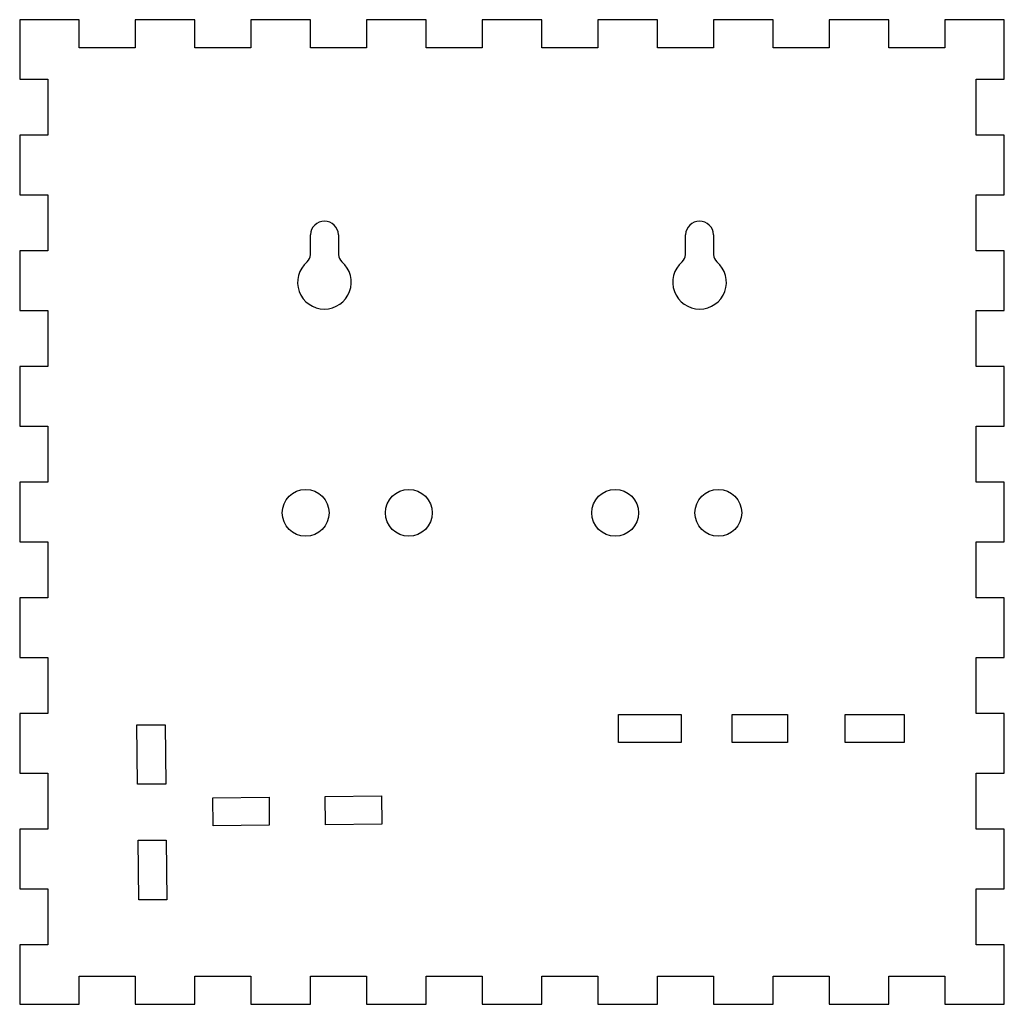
# Model space of a CAD drawing. Header units: millimetres. Extents: x -52 to 52, y -52 to 52.
import ezdxf

# ---------------------------------------------------------------- set-up
doc = ezdxf.new("R2010")
doc.units = ezdxf.units.MM
doc.layers.get('0').update_dxf_attribs({"linetype": 'CONTINUOUS'})

msp = doc.modelspace()

# ---------------------------------------------------------------- linework, layer by layer
for p, q in [((-46.15, 52.49), (-52.49, 52.49)), ((-52.49, 52.49), (-52.49, 46.15)), ((-33.82, 52.49), (-40.17, 52.49)), ((-40.17, 52.49), (-40.17, 49.5)), ((-21.49, 52.49), (-27.84, 52.49)), ((-27.84, 52.49), (-27.84, 49.5)), ((-9.15, 52.49), (-15.51, 52.49)), ((-15.51, 52.49), (-15.51, 49.5)), ((3.18, 52.49), (-3.18, 52.49)), ((-3.18, 52.49), (-3.18, 49.5)), ((15.51, 52.49), (9.15, 52.49)), ((9.15, 52.49), (9.15, 49.5)), ((27.84, 52.49), (21.49, 52.49)), ((21.49, 52.49), (21.49, 49.5)), ((40.17, 52.49), (33.82, 52.49)), ((33.82, 52.49), (33.82, 49.5)), ((52.49, 52.49), (46.15, 52.49)), ((46.15, 52.49), (46.15, 49.5)), ((52.49, 46.15), (52.49, 52.49)), ((-46.15, 49.5), (-46.15, 52.49)), ((-33.82, 49.5), (-33.82, 52.49)), ((-21.49, 49.5), (-21.49, 52.49)), ((-9.15, 49.5), (-9.15, 52.49)), ((3.18, 49.5), (3.18, 52.49)), ((15.51, 49.5), (15.51, 52.49)), ((27.84, 49.5), (27.84, 52.49)), ((40.17, 49.5), (40.17, 52.49)), ((-40.17, 49.5), (-46.15, 49.5)), ((-27.84, 49.5), (-33.82, 49.5)), ((-15.51, 49.5), (-21.49, 49.5)), ((-3.18, 49.5), (-9.15, 49.5)), ((9.15, 49.5), (3.18, 49.5)), ((21.49, 49.5), (15.51, 49.5)), ((33.82, 49.5), (27.84, 49.5)), ((46.15, 49.5), (40.17, 49.5)), ((-52.49, 46.15), (-49.5, 46.15)), ((-49.5, 46.15), (-49.5, 40.17)), ((49.5, 40.17), (49.5, 46.15)), ((49.5, 46.15), (52.49, 46.15)), ((-49.5, 40.17), (-52.49, 40.17)), ((-52.49, 40.17), (-52.49, 33.82)), ((52.49, 40.17), (49.5, 40.17)), ((52.49, 33.82), (52.49, 40.17)), ((-52.49, 33.82), (-49.5, 33.82)), ((-49.5, 33.82), (-49.5, 27.84)), ((49.5, 27.84), (49.5, 33.82)), ((49.5, 33.82), (52.49, 33.82)), ((-21.5, 27.44), (-21.5, 29.57)), ((-18.5, 29.57), (-18.5, 27.44)), ((18.5, 27.44), (18.5, 29.57)), ((21.5, 29.57), (21.5, 27.44)), ((-49.5, 27.84), (-52.49, 27.84)), ((-52.49, 27.84), (-52.49, 21.49)), ((52.49, 27.84), (49.5, 27.84)), ((52.49, 21.49), (52.49, 27.84)), ((-52.49, 21.49), (-49.5, 21.49)), ((-49.5, 21.49), (-49.5, 15.51)), ((49.5, 15.51), (49.5, 21.49)), ((49.5, 21.49), (52.49, 21.49)), ((-49.5, 15.51), (-52.49, 15.51)), ((-52.49, 15.51), (-52.49, 9.15)), ((52.49, 15.51), (49.5, 15.51)), ((52.49, 9.15), (52.49, 15.51)), ((-52.49, 9.15), (-49.5, 9.15)), ((-49.5, 9.15), (-49.5, 3.18)), ((49.5, 3.18), (49.5, 9.15)), ((49.5, 9.15), (52.49, 9.15)), ((-49.5, 3.18), (-52.49, 3.18)), ((-52.49, 3.18), (-52.49, -3.18)), ((52.49, 3.18), (49.5, 3.18)), ((52.49, -3.18), (52.49, 3.18)), ((-52.49, -3.18), (-49.5, -3.18)), ((-49.5, -3.18), (-49.5, -9.15)), ((49.5, -9.15), (49.5, -3.18)), ((49.5, -3.18), (52.49, -3.18)), ((-49.5, -9.15), (-52.49, -9.15)), ((-52.49, -9.15), (-52.49, -15.51)), ((52.49, -9.15), (49.5, -9.15)), ((52.49, -15.51), (52.49, -9.15)), ((-52.49, -15.51), (-49.5, -15.51)), ((-49.5, -15.51), (-49.5, -21.49)), ((49.5, -21.49), (49.5, -15.51)), ((49.5, -15.51), (52.49, -15.51)), ((-49.5, -21.49), (-52.49, -21.49)), ((-52.49, -21.49), (-52.49, -27.84)), ((11.37, -24.58), (11.37, -21.58)), ((11.37, -21.58), (18.04, -21.58)), ((18.04, -21.58), (18.04, -24.58)), ((23.49, -24.58), (23.49, -21.58)), ((23.49, -21.58), (29.37, -21.58)), ((29.37, -21.58), (29.37, -24.58)), ((35.54, -24.58), (35.54, -21.58)), ((35.54, -21.58), (41.8, -21.58)), ((41.8, -21.58), (41.8, -24.58)), ((52.49, -21.49), (49.5, -21.49)), ((52.49, -27.84), (52.49, -21.49)), ((-39.99, -22.68), (-36.99, -22.68)), ((-39.92, -29.02), (-39.99, -22.68)), ((-36.99, -22.68), (-36.92, -29.02)), ((18.04, -24.58), (11.37, -24.58)), ((29.37, -24.58), (23.49, -24.58)), ((41.8, -24.58), (35.54, -24.58)), ((-52.49, -27.84), (-49.5, -27.84)), ((-49.5, -27.84), (-49.5, -33.82)), ((49.5, -33.82), (49.5, -27.84)), ((49.5, -27.84), (52.49, -27.84)), ((-36.92, -29.02), (-39.92, -29.02)), ((-31.91, -30.46), (-25.91, -30.4)), ((-25.91, -30.4), (-25.88, -33.4)), ((-19.93, -30.34), (-13.91, -30.27)), ((-19.9, -33.34), (-19.93, -30.34)), ((-13.91, -30.27), (-13.88, -33.27)), ((-31.88, -33.46), (-31.91, -30.46)), ((-25.88, -33.4), (-31.88, -33.46)), ((-13.88, -33.27), (-19.9, -33.34)), ((-49.5, -33.82), (-52.49, -33.82)), ((-52.49, -33.82), (-52.49, -40.17)), ((52.49, -33.82), (49.5, -33.82)), ((52.49, -40.17), (52.49, -33.82)), ((-39.86, -34.99), (-36.86, -34.98)), ((-39.8, -41.35), (-39.86, -34.99)), ((-36.86, -34.98), (-36.8, -41.34)), ((-52.49, -40.17), (-49.5, -40.17)), ((-49.5, -40.17), (-49.5, -46.15)), ((49.5, -46.15), (49.5, -40.17)), ((49.5, -40.17), (52.49, -40.17)), ((-36.8, -41.34), (-39.8, -41.35)), ((-49.5, -46.15), (-52.49, -46.15)), ((-52.49, -46.15), (-52.49, -52.49)), ((52.49, -46.15), (49.5, -46.15)), ((52.49, -52.49), (52.49, -46.15)), ((-46.15, -52.49), (-46.15, -49.5)), ((-46.15, -49.5), (-40.17, -49.5)), ((-40.17, -49.5), (-40.17, -52.49)), ((-33.82, -52.49), (-33.82, -49.5)), ((-33.82, -49.5), (-27.84, -49.5)), ((-27.84, -49.5), (-27.84, -52.49)), ((-21.49, -52.49), (-21.49, -49.5)), ((-21.49, -49.5), (-15.51, -49.5)), ((-15.51, -49.5), (-15.51, -52.49)), ((-9.15, -52.49), (-9.15, -49.5)), ((-9.15, -49.5), (-3.18, -49.5)), ((-3.18, -49.5), (-3.18, -52.49)), ((3.18, -52.49), (3.18, -49.5)), ((3.18, -49.5), (9.15, -49.5)), ((9.15, -49.5), (9.15, -52.49)), ((15.51, -52.49), (15.51, -49.5)), ((15.51, -49.5), (21.49, -49.5)), ((21.49, -49.5), (21.49, -52.49)), ((27.84, -52.49), (27.84, -49.5)), ((27.84, -49.5), (33.82, -49.5)), ((33.82, -49.5), (33.82, -52.49)), ((40.17, -52.49), (40.17, -49.5)), ((40.17, -49.5), (46.15, -49.5)), ((46.15, -49.5), (46.15, -52.49)), ((-52.49, -52.49), (-46.15, -52.49)), ((-40.17, -52.49), (-33.82, -52.49)), ((-27.84, -52.49), (-21.49, -52.49)), ((-15.51, -52.49), (-9.15, -52.49)), ((-3.18, -52.49), (3.18, -52.49)), ((9.15, -52.49), (15.51, -52.49)), ((21.49, -52.49), (27.84, -52.49)), ((33.82, -52.49), (40.17, -52.49)), ((46.15, -52.49), (52.49, -52.49))]:
    msp.add_line(p, q)
for centre in [(-22, -0.09), (-11, -0.09), (11, -0.09), (22, -0.09)]:
    msp.add_circle(centre, 2.5)
for centre, radius, start, end in [((-20, 29.5), 1.5, 2.6597, 177.3403), ((20, 29.5), 1.5, 2.6597, 177.3403), ((-22.5, 27.44), 1, 310.3283, 360), ((-17.5, 27.44), 1, 180, 229.6717), ((17.5, 27.44), 1, 310.3283, 360), ((22.5, 27.44), 1, 180, 229.6717), ((-20, 24.5), 2.86, -229.6717, 49.6717), ((20, 24.5), 2.86, -229.6717, 49.6717)]:
    msp.add_arc(centre, radius, start, end)

doc.saveas('drawing.dxf')
